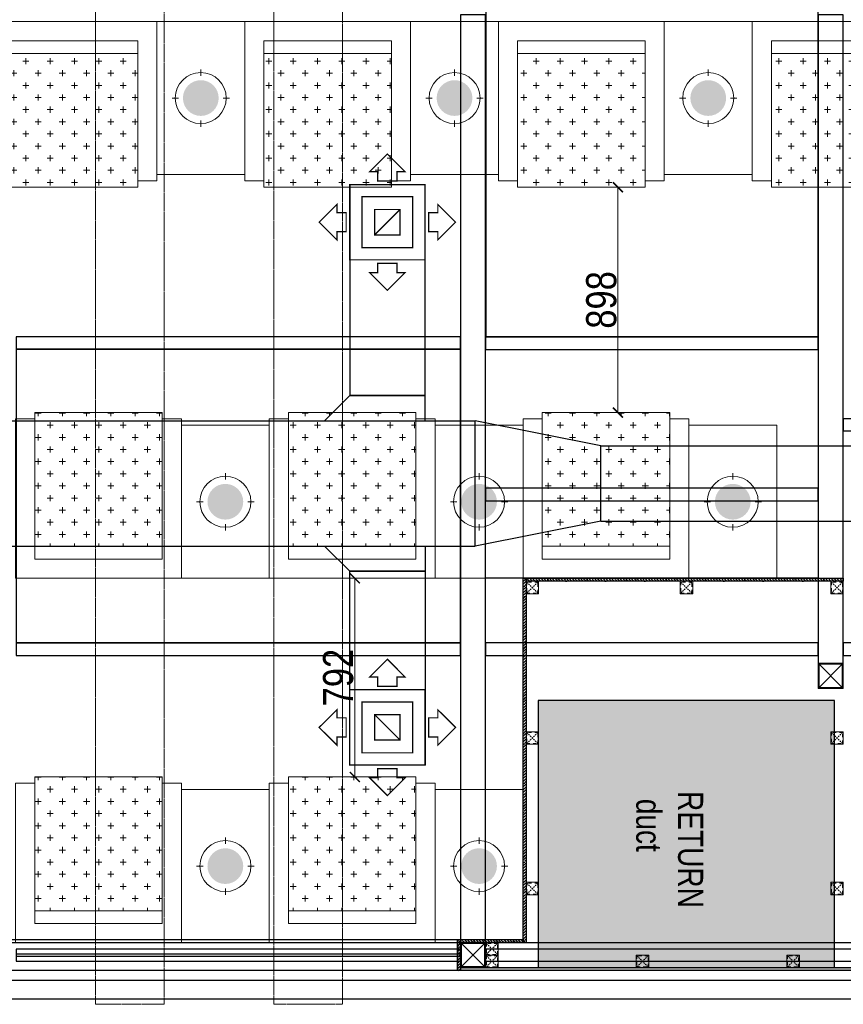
# Model space of a CAD drawing. Header units: millimetres. Extents: x -106827 to 92813, y -35754 to 7831.
# Tile 44 of 150: x -47166 to -43885, y -28825 to -24899. Entities that reach past the tile are written whole.
import ezdxf
from ezdxf.xclip import XClip

# ---------------------------------------------------------------- set-up
doc = ezdxf.new("R2010")
doc.units = ezdxf.units.MM
doc.header["$XCLIPFRAME"] = 2
doc.header["$PDMODE"] = 35
for name, pattern in [('General Arrangement Plan$0$( Hidden )', [0.375, 0.25, -0.125]), ('General Arrangement Plan$1$.5', [2, 0.5, -0.5, 0.5, -0.5]), ('General Arrangement Plan$1$CORES & SETBACK$0$HIDDEN', [0.375, 0.25, -0.125])]:
    doc.linetypes.add(name, pattern=pattern)
for name, color, linetype, lineweight in [('2020 HVAC SUPPLY AIR DUCT', 3, 'Continuous', 25), ('2020 HVAC SUPPLY GRILLE & DIFFSUR', 80, 'Continuous', 15), ('General Arrangement Plan$0$DIM', 7, 'Continuous', 13), ('General Arrangement Plan$1$BEAM', 113, 'Continuous', 9), ('General Arrangement Plan$1$CT-FURNITURE', 3, 'Continuous', 5), ('General Arrangement Plan$1$FURN', 252, 'Continuous', 5), ('General Arrangement Plan$1$Wall Hatch', 8, 'Continuous', 0)]:
    doc.layers.add(name, color=color, linetype=linetype, lineweight=lineweight)
for name, color, linetype in [('General Arrangement Plan$1$12-ply', 160, 'Continuous'), ('General Arrangement Plan$1$FRR140', 5, 'Continuous'), ('General Arrangement Plan$1$id-partition', 7, 'Continuous'), ('General Arrangement Plan$1$MEI-TEXT', 3, 'Continuous')]:
    doc.layers.add(name, color=color, linetype=linetype)
doc.layers.add('General Arrangement Plan$1$MS', color=7, linetype='Continuous', lineweight=0, true_color=0x3c5977)
doc.styles.add('General Arrangement Plan$1$Standard', font='ARIALN.TTF')
doc.styles.add('General Arrangement Plan$1$TMH-TEXT', font='simplex.shx', dxfattribs={"width": 0.8})
doc.dimstyles.new('General Arrangement Plan$1$TFS-Dim', dxfattribs={"dimtxt": 120, "dimasz": 40, "dimexe": 25, "dimexo": 25, "dimgap": 4.5, "dimtad": 1, "dimdec": 0, "dimzin": 0, "dimdsep": 46, "dimtxsty": 'General Arrangement Plan$1$Standard', "dimblk": 'General Arrangement Plan$1$_ArchTick', "dimcen": 0.09, "dimdle": 2, "dimclrd": 256, "dimclre": 8, "dimadec": 0, "dimazin": 0, "dimtfac": 1, "dimtdec": 0, "dimtofl": 0, "dimtmove": 1, "dimatfit": 3, "dimfxl": 1, "dimtolj": 1, "dimtzin": 0, "dimlwd": -1, "dimlwe": -1, "dimarcsym": 0})

# ---------------------------------------------------------------- blocks, each defined once
blk = doc.blocks.new('General Arrangement Plan$1$JHGFG')
h = blk.add_hatch()
h.set_pattern_fill('CROSS', color=9, scale=7.5, angle=270)
h.paths.add_polyline_path([(-2281577.9, -209054.5), (-2282102.9, -209054.5), (-2282102.9, -209554.5), (-2281577.9, -209554.5)])
at = {"color": 0, "linetype": 'ByBlock', "lineweight": -2}
for points in [[(-2282152.9, -209054.5), (-2281602.9, -209054.5), (-2281602.9, -208979.5), (-2282227.9, -208979.5), (-2282227.9, -209629.5), (-2281602.9, -209629.5), (-2281602.9, -209554.5), (-2282152.9, -209554.5)], [(-2282102.9, -209054.5), (-2282152.9, -209054.5), (-2282152.9, -209554.5), (-2282102.9, -209554.5)], [(-2281577.9, -209054.5), (-2282102.9, -209054.5), (-2282102.9, -209554.5), (-2281577.9, -209554.5)]]:
    blk.add_lwpolyline(points, close=True, dxfattribs=at)
blk = doc.blocks.new('General Arrangement Plan$1$A$Caff05cb0')
h = blk.add_hatch(color=52)
h.set_gradient(color1=(228, 209, 7), one_color=1, tint=1, name='SPHERICAL')
edge = h.paths.add_edge_path()
edge.add_arc((0, 0), 70.1, 0, 360, ccw=False)
at = {"color": 250}
for points in [[(0, 87.5), (0, 112.5)], [(-87.5, 0), (-112.5, 0)], [(87.5, 0), (112.5, 0)], [(0, -87.5), (0, -112.5)]]:
    blk.add_lwpolyline(points, dxfattribs=at)
blk.add_circle((0, 0), 100, dxfattribs=at)
blk = doc.blocks.new('General Arrangement Plan$1$_ArchTick')
at = {"color": 0, "linetype": 'ByBlock', "const_width": 0.15}
blk.add_lwpolyline([(-0.5, -0.5), (0.5, 0.5)], dxfattribs=at)
blk = doc.blocks.new('*D255')
at = {"layer": 'Defpoints', "color": 0}
for p in [(11370, 4135.1, -0.1), (11415.5, 4135.1), (11549.5, 3236.7, -0.1)]:
    blk.add_point(p, dxfattribs=at)
at = {"layer": 'General Arrangement Plan$0$DIM', "color": 8, "linetype": 'General Arrangement Plan$0$( Hidden )'}
for p, q in [((11395, 4135.1), (11440.5, 4135.1)), ((11524.5, 3236.7), (11390.5, 3236.7))]:
    blk.add_line(p, q, dxfattribs=at)
at = {"layer": 'General Arrangement Plan$0$DIM', "color": 8}
blk.add_line((11415.5, 3234.7), (11415.5, 4137.1), dxfattribs=at)
at = {"layer": 'General Arrangement Plan$0$DIM', "color": 8, "xscale": 40, "yscale": 40, "zscale": 40}
for p, rotation in [((11415.5, 4135.1), 90), ((11415.5, 3236.7), 270)]:
    blk.add_blockref('General Arrangement Plan$1$_ArchTick', p, dxfattribs=dict(at, rotation=rotation))
at = {"layer": 'General Arrangement Plan$0$DIM', "color": 0, "insert": (11349.8, 3685.9), "char_height": 120, "attachment_point": 5, "rotation": 90, "style": 'General Arrangement Plan$1$Standard'}
blk.add_mtext('\\A1;898', dxfattribs=at)
blk = doc.blocks.new('*D256')
at = {"layer": 'Defpoints', "color": 0}
for p in [(10307, 2576.3, -0.1), (10367.4, 2576.3), (10307, 1784.3, -0.1)]:
    blk.add_point(p, dxfattribs=at)
at = {"layer": 'General Arrangement Plan$0$DIM', "color": 8, "linetype": 'General Arrangement Plan$0$( Hidden )'}
for p, q in [((10332, 2576.3), (10392.4, 2576.3)), ((10332, 1784.3), (10392.4, 1784.3))]:
    blk.add_line(p, q, dxfattribs=at)
at = {"layer": 'General Arrangement Plan$0$DIM', "color": 8}
blk.add_line((10367.4, 1782.3), (10367.4, 2578.3), dxfattribs=at)
at = {"layer": 'General Arrangement Plan$0$DIM', "color": 8, "xscale": 40, "yscale": 40, "zscale": 40}
for p, rotation in [((10367.4, 2576.3), 90), ((10367.4, 1784.3), 270)]:
    blk.add_blockref('General Arrangement Plan$1$_ArchTick', p, dxfattribs=dict(at, rotation=rotation))
at = {"layer": 'General Arrangement Plan$0$DIM', "color": 0, "insert": (10301.6, 2180.3), "char_height": 120, "attachment_point": 5, "rotation": 90, "style": 'General Arrangement Plan$1$Standard'}
blk.add_mtext('\\A1;792', dxfattribs=at)
blk = doc.blocks.new('General Arrangement Plan$1$A$C0642dd72')
at = {"layer": 'General Arrangement Plan$1$MS', "ltscale": 10}
for p, q in [((12012.7, 1113.3), (12112.7, 1213.3)), ((12112.7, 1113.3), (12012.7, 1213.3)), ((10587.7, 0.1), (10687.7, 100.1)), ((10687.7, 0.1), (10587.7, 100.1))]:
    blk.add_line(p, q, dxfattribs=at)
for points in [[(12012.7, 1113.3), (12112.7, 1113.3), (12112.7, 1213.3), (12012.7, 1213.3)], [(12016.7, 1117.3), (12108.7, 1117.3), (12108.7, 1209.3), (12016.7, 1209.3)], [(10587.8, 0.1), (10687.8, 0.1), (10687.8, 100.1), (10587.8, 100.1)], [(10591.8, 4.1), (10683.8, 4.1), (10683.8, 96.1), (10591.8, 96.1)]]:
    blk.add_lwpolyline(points, close=True, dxfattribs=at)
blk = doc.blocks.new('*U249')
at = {"layer": 'General Arrangement Plan$1$12-ply', "true_color": 0x939598}
h = blk.add_hatch(dxfattribs=at)
h.set_pattern_fill('ANSI35', color=252, scale=2.5, angle=180)
h.set_pattern_definition([(225, (0, 10536.356), (11.22532015, -11.22532015), []), (225, (-11.225, 10536.356), (11.22532015, -11.22532015), [19.84375, -3.96875, 0, -3.96875])])
h.paths.add_polyline_path([(2694431.8, -796844.2), (2694419.8, -796844.2), (2694419.8, -800835.4), (2694431.8, -800835.4)])
at = {"layer": 'General Arrangement Plan$1$12-ply'}
blk.add_lwpolyline([(2694419.8, -796844.2), (2694431.8, -796844.2), (2694431.8, -800835.4), (2694419.8, -800835.4)], close=True, dxfattribs=at)
blk = doc.blocks.new('*U251')
at = {"layer": 'General Arrangement Plan$1$12-ply', "true_color": 0x939598}
h = blk.add_hatch(dxfattribs=at)
h.set_pattern_fill('ANSI35', color=252, scale=2.5, angle=180)
h.set_pattern_definition([(225, (0, 6669.072), (11.22532015, -11.22532015), []), (225, (-11.225, 6669.072), (11.22532015, -11.22532015), [19.84375, -3.96875, 0, -3.96875])])
h.paths.add_polyline_path([(2694431.8, -800711.5), (2694419.8, -800711.5), (2694419.8, -800835.4), (2694431.8, -800835.4)])
at = {"layer": 'General Arrangement Plan$1$12-ply'}
blk.add_lwpolyline([(2694419.8, -800711.5), (2694431.8, -800711.5), (2694431.8, -800835.4), (2694419.8, -800835.4)], close=True, dxfattribs=at)
blk = doc.blocks.new('General Arrangement Plan$1$A$C25013FFA')
at = {"layer": 'General Arrangement Plan$1$MS', "linetype": 'General Arrangement Plan$1$CORES & SETBACK$0$HIDDEN', "ltscale": 25}
for p, q in [((-9, 60), (35, 16)), ((35, 60), (-9, 16))]:
    blk.add_line(p, q, dxfattribs=at)
at = {"layer": 'General Arrangement Plan$1$MS', "ltscale": 25}
blk.add_lwpolyline([(-12, 13), (38, 13), (38, 63), (-12, 63)], close=True, dxfattribs=at)
blk.add_lwpolyline([(-12, 13), (38, 13), (38, 63), (-12, 63)], close=True, dxfattribs=at)
at = {"layer": 'General Arrangement Plan$1$MS', "linetype": 'General Arrangement Plan$1$.5', "ltscale": 25}
blk.add_lwpolyline([(-9, 16), (35, 16), (35, 60), (-9, 60)], close=True, dxfattribs=at)
blk = doc.blocks.new('*U216')
at = {"layer": 'General Arrangement Plan$1$12-ply', "true_color": 0x939598}
h = blk.add_hatch(dxfattribs=at)
h.set_pattern_fill('ANSI35', color=252, scale=2.5, angle=180)
h.set_pattern_definition([(225, (0, 7997.55), (11.22532015, -11.22532015), []), (225, (-11.225, 7997.55), (11.22532015, -11.22532015), [19.84375, -3.96875, 0, -3.96875])])
h.paths.add_polyline_path([(2694431.8, -799383), (2694419.8, -799383), (2694419.8, -800835.4), (2694431.8, -800835.4)])
at = {"layer": 'General Arrangement Plan$1$12-ply'}
blk.add_lwpolyline([(2694419.8, -799383), (2694431.8, -799383), (2694431.8, -800835.4), (2694419.8, -800835.4)], close=True, dxfattribs=at)
blk = doc.blocks.new('*U215')
at = {"layer": 'General Arrangement Plan$1$12-ply', "true_color": 0x939598}
h = blk.add_hatch(dxfattribs=at)
h.set_pattern_fill('ANSI35', color=252, scale=2.5, angle=180)
h.set_pattern_definition([(225, (0, 7809.025), (11.22532015, -11.22532015), []), (225, (-11.225, 7809.025), (11.22532015, -11.22532015), [19.84375, -3.96875, 0, -3.96875])])
h.paths.add_polyline_path([(2694431.8, -799571.5), (2694419.8, -799571.5), (2694419.8, -800835.4), (2694431.8, -800835.4)])
at = {"layer": 'General Arrangement Plan$1$12-ply'}
blk.add_lwpolyline([(2694419.8, -799571.5), (2694431.8, -799571.5), (2694431.8, -800835.4), (2694419.8, -800835.4)], close=True, dxfattribs=at)
blk = doc.blocks.new('*U283')
at = {"layer": 'General Arrangement Plan$1$12-ply', "true_color": 0x939598}
h = blk.add_hatch(dxfattribs=at)
h.set_pattern_fill('ANSI35', color=252, scale=2.5, angle=180)
h.set_pattern_definition([(225, (0, 6794.33), (11.22532015, -11.22532015), []), (225, (-11.225, 6794.33), (11.22532015, -11.22532015), [19.84375, -3.96875, 0, -3.96875])])
h.paths.add_polyline_path([(2694431.8, -800586.2), (2694419.8, -800586.2), (2694419.8, -800835.4), (2694431.8, -800835.4)])
at = {"layer": 'General Arrangement Plan$1$12-ply'}
blk.add_lwpolyline([(2694419.8, -800586.2), (2694431.8, -800586.2), (2694431.8, -800835.4), (2694419.8, -800835.4)], close=True, dxfattribs=at)
blk = doc.blocks.new('A$C03659140')
at = {"color": 3, "ltscale": 10}
for points in [[(10687.7, 100.1), (10687.7, 3798.8), (10587.7, 3798.8), (10587.7, 100.1)], [(12112.7, 1213.3), (12112.7, 3798.1), (12012.7, 3798.1), (12012.7, 1213.3)]]:
    blk.add_lwpolyline(points, close=True, dxfattribs=at)
at = {"color": 30, "ltscale": 10}
for points in [[(8817.1, 2465.1), (10587.6, 2465), (10587.6, 2515), (8817.1, 2515.1)], [(10687.6, 2465), (12012.7, 2465), (12012.7, 2515), (10687.6, 2515)], [(10687.6, 1861.7), (12012.7, 1861.6), (12012.7, 1911.6), (10687.6, 1911.7)], [(8817.1, 1244.8), (10587.6, 1244.7), (10587.6, 1294.7), (8817.1, 1294.8)], [(10687.6, 1244.7), (12012.7, 1244.6), (12012.7, 1294.6), (10687.6, 1294.7)], [(12112.7, 1244.6), (14304.8, 1244.6), (14304.8, 1294.6), (12112.7, 1294.6)]]:
    blk.add_lwpolyline(points, close=True, dxfattribs=at)
at = {"color": 6, "ltscale": 10}
for points in [[(12112.7, 2139.6), (14305.3, 2139.6), (14305.3, 2187.6), (12112.7, 2187.6)], [(8817.3, 26.2), (10587.8, 26.1), (10587.8, 74.1), (8817.3, 74.2)], [(10687.8, 26.1), (14305.3, 26.1), (14305.3, 74.1), (10687.8, 74.1)]]:
    blk.add_lwpolyline(points, close=True, dxfattribs=at)
blk = doc.blocks.new('Supply Air Sq Diffuser')
at = {"layer": '2020 HVAC SUPPLY GRILLE & DIFFSUR', "color": 7, "const_width": 5.06}
for points in [[(-32369.6, 45578.4), (-32299, 45507.5), (-32331.4, 45507.5), (-32331.4, 45470.8), (-32407.8, 45470.8), (-32407.8, 45507.5), (-32440.1, 45507.5)], [(-32641.4, 45306.6), (-32570.5, 45377.1), (-32570.5, 45344.7), (-32533.8, 45344.7), (-32533.8, 45268.4), (-32570.5, 45268.4), (-32570.5, 45236)], [(-32097.8, 45306.6), (-32168.6, 45236), (-32168.6, 45268.4), (-32205.3, 45268.4), (-32205.3, 45344.7), (-32168.6, 45344.7), (-32168.6, 45377.1)], [(-32369.6, 45034.7), (-32440.1, 45105.6), (-32407.8, 45105.6), (-32407.8, 45142.3), (-32331.4, 45142.3), (-32331.4, 45105.6), (-32299, 45105.6)]]:
    blk.add_lwpolyline(points, close=True, dxfattribs=at)
at = {"layer": '2020 HVAC SUPPLY GRILLE & DIFFSUR', "color": 202, "const_width": 5.06}
for points in [[(-32519.7, 45456.7), (-32519.7, 45156.4), (-32219.5, 45156.4), (-32219.5, 45456.7)], [(-32470.8, 45407.8), (-32470.8, 45205.3), (-32268.3, 45205.3), (-32268.3, 45407.8)], [(-32420.2, 45357.2), (-32420.2, 45255.9), (-32319, 45255.9), (-32319, 45357.2)]]:
    blk.add_lwpolyline(points, close=True, dxfattribs=at)
blk.add_lwpolyline([(-32420.2, 45255.9), (-32319, 45357.2)], dxfattribs=at)
blk = doc.blocks.new('General Arrangement Plan')
at = {"layer": 'General Arrangement Plan$1$Wall Hatch', "true_color": 0x939598}
h = blk.add_hatch(color=252, dxfattribs=at)
h.dxf.hatch_style = 1
h.paths.add_polyline_path([(11098, 2089.1), (11098, 1023.9), (12277.9, 1023.9), (12277.9, 2089.1)])
at = {"layer": 'General Arrangement Plan$1$BEAM', "linetype": 'General Arrangement Plan$0$( Hidden )', "ltscale": 11}
for points in [[(9607.6, 13882.8), (9607.6, 877.8), (9334.2, 877.8), (9334.2, 13882.8)], [(10318.6, 13772.8), (10318.6, 877.8), (10045.1, 877.8), (10045.1, 13772.8)]]:
    blk.add_lwpolyline(points, close=True, dxfattribs=at)
at = {"layer": 'General Arrangement Plan$1$FRR140', "color": 4}
blk.add_lwpolyline([(11098, 2089.1), (11098, 1023.9), (12277.9, 1023.9), (12277.9, 2089.1)], close=True, dxfattribs=at)
at = {"layer": 'General Arrangement Plan$1$FURN'}
for points in [[(9578.6, 4185.9), (9929, 4185.9), (9929, 4795.5), (9578.6, 4795.5)], [(10687.2, 3186.1), (11037.6, 3186.1), (11037.6, 2576.5), (10687.2, 2576.5)], [(10687.2, 1733.5), (11037.6, 1733.5), (11037.6, 1123.9), (10687.2, 1123.9)]]:
    blk.add_lwpolyline(points, close=True, dxfattribs=at)
for points, elevation in [([(10589.4, 4185.9), (10939.8, 4185.9), (10939.8, 4795.5), (10589.4, 4795.5)], 0.1), ([(11600.2, 4185.9), (11950.6, 4185.9), (11950.6, 4795.5), (11600.2, 4795.5)], 0.1), ([(9676.4, 3186.1), (10026.8, 3186.1), (10026.8, 2576.5), (9676.4, 2576.5)], 0), ([(11698, 3186.1), (12048.4, 3186.1), (12048.4, 2576.5), (11698, 2576.5)], 0), ([(9676.4, 1733.5), (10026.8, 1733.5), (10026.8, 1123.9), (9676.4, 1123.9)], 0)]:
    blk.add_lwpolyline(points, close=True, dxfattribs=dict(at, elevation=elevation))
at = {"layer": 'General Arrangement Plan$1$id-partition'}
for points in [[(6168.8, 1136.4), (10776.5, 1136.2), (10776.5, 1011.9), (6168.8, 1012.1)], [(6243.8, 973.4), (14791.6, 973.4), (14791.6, 898.4), (6243.8, 898.4)]]:
    blk.add_lwpolyline(points, close=True, dxfattribs=at)
at = {"layer": 'General Arrangement Plan$1$id-partition', "color": 4}
blk.add_lwpolyline([(9018, 1069.8), (10788.5, 1069.7), (10788.5, 1078.1), (9018, 1078.2)], close=True, dxfattribs=at)
at = {"layer": 'General Arrangement Plan$1$12-ply'}
for name, p in [('*U216', (-2683382.3, 801959.3)), ('*U251', (-2683643.4, 801847.3))]:
    blk.add_blockref(name, p, dxfattribs=at)
at = {"layer": 'General Arrangement Plan$1$12-ply', "rotation": 270}
for name, p in [('*U215', (811884.9, 2696996.2, -0.1)), ('*U283', (811623.8, 2695555.6)), ('*U249', (811623.8, 2695443.7))]:
    blk.add_blockref(name, p, dxfattribs=at)
at = {"layer": 'General Arrangement Plan$1$CT-FURNITURE', "yscale": 1.01600203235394, "rotation": 90}
for p, xscale, zscale in [((9753.8, 4490.7), -1.01600203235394, 1.016002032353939), ((10764.6, 4490.7, 0.1), -1.01600203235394, 1.016002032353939), ((11775.4, 4490.7, 0.1), -1.01600203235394, 1.016002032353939), ((9851.6, 2881.3, 0), 1.01600203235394, 1.01600203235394), ((10862.4, 2881.3), 1.01600203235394, 1.01600203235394), ((11873.2, 2881.3, 0), 1.01600203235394, 1.01600203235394), ((9851.6, 1428.7, 0), 1.01600203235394, 1.01600203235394), ((10862.4, 1428.7), 1.01600203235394, 1.01600203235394)]:
    blk.add_blockref('General Arrangement Plan$1$A$Caff05cb0', p, dxfattribs=dict(at, xscale=xscale, zscale=zscale))
at = {"layer": 'General Arrangement Plan$1$FURN', "extrusion": (-3.44359e-07, 2.36993e-18, 1), "xscale": 1.016002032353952, "yscale": 1.016002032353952, "zscale": 1.016002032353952, "rotation": 270}
for p in [(221902.2, -2313952.7, -0.1), (222913, -2313952.7, 0), (223923.8, -2313952.7, 0.1), (224934.6, -2313952.7, 0.1)]:
    blk.add_blockref('General Arrangement Plan$1$JHGFG', p, dxfattribs=at)
at = {"layer": 'General Arrangement Plan$1$FURN', "extrusion": (-3.44359e-07, -2.36998e-18, 1), "xscale": -1.016002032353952, "zscale": 1.016002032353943, "rotation": 270}
for p, yscale in [((222000, 2321324.8, 0), 1.016002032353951), ((223010.8, 2321324.8, 0), 1.016002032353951), ((224021.6, 2321324.8, 0), 1.016002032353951), ((222000, 2319872.2, 0), 1.016002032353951), ((223010.8, 2319872.2, 0), 1.01600203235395)]:
    blk.add_blockref('General Arrangement Plan$1$JHGFG', p, dxfattribs=dict(at, yscale=yscale))
at = {"layer": 'General Arrangement Plan$1$MS', "ltscale": 10}
blk.add_blockref('General Arrangement Plan$1$A$C0642dd72', (200.7, 1023.9), dxfattribs=at)
at = {"layer": 'General Arrangement Plan$1$MS', "ltscale": 25}
for p in [(11061.6, 2501.3, -0.1), (11675.4, 2501.3), (12275.4, 2501.3), (11061.6, 1901.3, -0.1), (12275.4, 1901.3, -0.1), (11061.6, 1301.3, -0.1), (12275.4, 1301.3, -0.1), (10900.5, 1060.8), (10900.5, 1010.9), (11500.5, 1010.9), (12100.5, 1010.9)]:
    blk.add_blockref('General Arrangement Plan$1$A$C25013FFA', p, dxfattribs=at)
at = {"layer": 'General Arrangement Plan$1$MEI-TEXT', "color": 4, "insert": (11487.2, 1728), "char_height": 100, "width": 1703.245, "attachment_point": 7, "rotation": 270, "style": 'General Arrangement Plan$1$TMH-TEXT'}
blk.add_mtext('{\\fArial|b0|i0|c0|p34;\\C5;RETURN\\P duct}', dxfattribs=at)
at = {"layer": 'General Arrangement Plan$0$DIM', "color": 9, "true_color": 0xc7c8ca}
for base, p1, p2, picture, middle in [((11415.5, 4135.1), (11549.5, 3236.7, -0.1), (11370, 4135.1, -0.1), '*D255', (11349.8, 3685.9)), ((10367.4, 2576.3), (10307, 1784.3, -0.1), (10307, 2576.3, -0.1), '*D256', (10301.6, 2180.3))]:
    dim = blk.add_linear_dim(base=base, p1=p1, p2=p2, angle=90, dimstyle='General Arrangement Plan$1$TFS-Dim', override={"dimclrd": 8}, dxfattribs=at)
    dim.commit()
    dim.dimension.update_dxf_attribs({"geometry": picture, "text_midpoint": middle})

msp = doc.modelspace()

# ---------------------------------------------------------------- block references
at = {"color": 7}
ref = msp.add_blockref('General Arrangement Plan', (-56198.2, -29702.5), dxfattribs=at)
XClip(ref).set_block_clipping_path([(48.7190010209, -107.5186207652), (15251.6043912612, 15253.5715002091)])

# ---------------------------------------------------------------- next in the draw order: linework, layer by layer
for points in [[(-49992.2, -28577.9), (-41556.6, -28577.9), (-41556.6, -24830.2), (-49992.2, -24830.2)], [(-43984.7, -24853.8), (-45309.5, -24853.8), (-45309.5, -26163.6), (-43984.7, -26163.6)], [(-45409.7, -26213.5), (-47180.2, -26213.5), (-47180.2, -27383.5), (-45409.7, -27383.5)]]:
    msp.add_lwpolyline(points, close=True, dxfattribs=at)
at = {"color": 7, "elevation": -0.1}
msp.add_lwpolyline([(-43984.7, -27126.2), (-45309.7, -27126.2), (-45309.7, -26816.9), (-43984.7, -26816.9)], close=True, dxfattribs=at)
at = {"layer": '2020 HVAC SUPPLY AIR DUCT'}
for p, q in [((-47767.8, -26498.1), (-45351, -26498.1)), ((-45351, -26998.1), (-45351, -26498.1)), ((-44851, -26598.1), (-45351, -26498.1)), ((-44851, -26898.1), (-44851, -26598.1)), ((-44851, -26598.1), (-42477.9, -26598.1)), ((-44851, -26898.1), (-45351, -26998.1)), ((-44851, -26898.1), (-42477.9, -26898.1)), ((-47767.8, -26998.1), (-45351, -26998.1))]:
    msp.add_line(p, q, dxfattribs=at)
for points in [[(-45851.3, -26398.1), (-45551, -26398.1), (-45551, -25557.3), (-45851.3, -25557.3)], [(-45551, -26398.1), (-45851.3, -26398.1), (-45951.3, -26498.1), (-45551, -26498.1)], [(-45551, -27098.1), (-45851.3, -27098.1), (-45951.3, -26998.1), (-45551, -26998.1)], [(-45851.3, -27098.1), (-45551, -27098.1), (-45551, -27870.9), (-45851.3, -27870.9)]]:
    msp.add_lwpolyline(points, close=True, dxfattribs=at)

# ---------------------------------------------------------------- next in the draw order: block references
at = {"color": 7}
msp.add_blockref('A$C03659140', (-55997.5, -28678.6), dxfattribs=at)
at = {"layer": '2020 HVAC SUPPLY GRILLE & DIFFSUR'}
msp.add_blockref('Supply Air Sq Diffuser', (-13331.6, -71013.2), dxfattribs=at)
at = {"layer": '2020 HVAC SUPPLY GRILLE & DIFFSUR', "xscale": -1}
msp.add_blockref('Supply Air Sq Diffuser', (-78070.7, -73027.4), dxfattribs=at)

doc.saveas('drawing.dxf')
